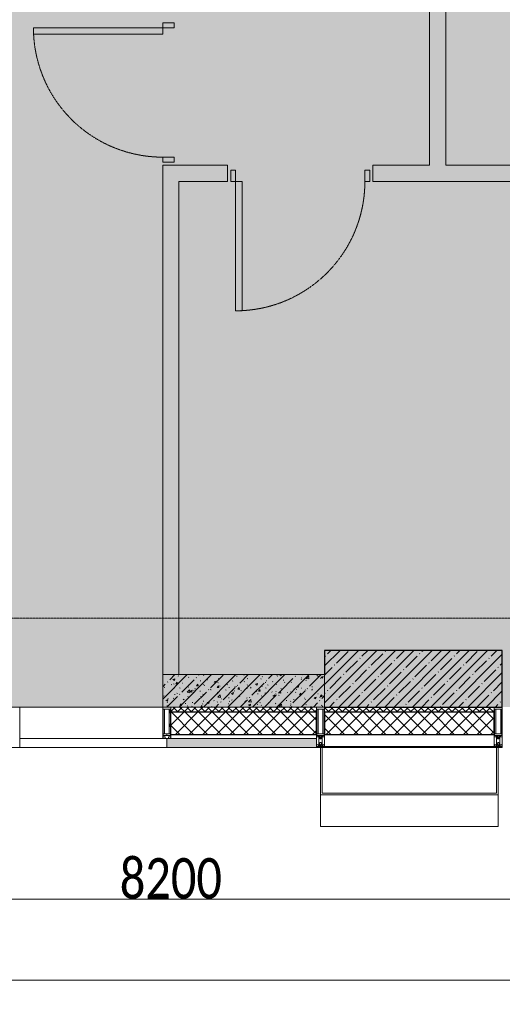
# Model space of a CAD drawing. Header units: millimetres. Extents: x -547442 to 178656, y -69521 to 11064.
# Tile 89 of 256: x -189138 to -186153, y -42115 to -36027. Entities that reach past the tile are written whole.
import ezdxf

# ---------------------------------------------------------------- set-up
doc = ezdxf.new("R2010")
doc.units = ezdxf.units.MM
doc.linetypes.add('-D1-02х01', pattern=[3, 2, -1])
doc.linetypes.add('-D1d1-15x02', pattern=[19, 15, -2, 0, -2])
doc.layers.get('Defpoints').update_dxf_attribs({"color": 31})
for name, color, linetype, lineweight in [('_0', 7, 'Continuous', 13), ('A-ANNO-DIMS', 8, 'Continuous', 5), ('A-COLS', 7, 'Continuous', 5), ('A-DETL-GENF', 7, 'Continuous', 5), ('A-DOOR', 7, 'Continuous', 5), ('A-GLAZ-CURT', 8, 'Continuous', 5), ('A-GLAZ-CWMG', 8, 'Continuous', 5), ('A-WALL', 7, 'Continuous', 5), ('A-WALL-FNSH', 8, 'Continuous', 5), ('I-WALL', 7, 'Continuous', 5), ('S-COLS', 7, 'Continuous', 5), ('S-GRID', 7, 'Continuous', 5)]:
    doc.layers.add(name, color=color, linetype=linetype, lineweight=lineweight)
doc.styles.add('Calibri Light', font='calibril.ttf', dxfattribs={"width": 0.8, "height": 250})
doc.dimstyles.new('2_5', dxfattribs={"dimscale": 304.8, "dimtxt": 294.337106, "dimasz": 0.492126, "dimexe": 0.492126, "dimexo": 0.492126, "dimgap": 0, "dimtad": 1, "dimdec": 0, "dimrnd": 5, "dimdsep": 46, "dimtxsty": 'Calibri Light', "dimblk1": 'OBLIQUE', "dimblk2": 'OBLIQUE', "dimsah": 1, "dimcen": 0.09, "dimdle": 0.492126, "dimazin": 0, "dimtfac": 1, "dimtdec": 4, "dimtix": 1, "dimtmove": 0, "dimatfit": 3, "dimfxl": 1, "dimtvp": 1, "dimtolj": 1, "dimtzin": 0, "dimlwd": 5, "dimlwe": 5, "dimarcsym": 2})
pattern_1 = [(45, (0, 0), (-21.2132, 21.2132), []), (135, (0, 0), (-21.2132, -21.2132), [])]
pattern_2 = [(45, (0, 0), (-42.4264, 42.4264), []), (135, (0, 0), (-42.4264, -42.4264), [])]

# ---------------------------------------------------------------- blocks, each defined once
blk = doc.blocks.new('Rectangular Mullion - R_StandardFrame_50Wx250H-4049022-50_AS_M_L04')
at = {"layer": 'A-GLAZ-CWMG', "lineweight": 9}
for p, q in [((-25, 0), (-25, 250)), ((-25, 250), (25, 250)), ((25, 250), (25, 0)), ((25, 0), (-25, 0))]:
    blk.add_line(p, q, dxfattribs=at)
blk = doc.blocks.new('Rectangular Mullion - 50Wx250H-2623690-50_AS_M_L04')
at = {"layer": 'A-DETL-GENF'}
for p, q in [((-25, 65.2), (-25, 250)), ((-25, 250), (0, 250)), ((25, 250), (0, 250)), ((25, 65.2), (25, 250)), ((-23, 237.3), (0, 237.3)), ((-23, 237.3), (-23, 73.6)), ((-14.9, 84), (-14.9, 237.3)), ((23, 237.3), (0, 237.3)), ((14.9, 84), (14.9, 237.3)), ((23, 237.3), (23, 73.6)), ((-14, 65.2), (-25, 65.2)), ((0, 84), (-23, 84)), ((-0.5, 73.6), (-23, 73.6)), ((-14, 71.3), (-14, 65.2)), ((-10, 71.3), (-14, 71.3)), ((-10, 53), (-10, 71.3)), ((-7, 65.2), (-5.9, 67.3)), ((-7, 65.2), (-7, 54.7)), ((-4.1, 67.3), (-5.9, 67.3)), ((-4.1, 67.3), (-2.9, 65.1)), ((-2.9, 65.1), (-2.9, 54.6)), ((0, 84), (23, 84)), ((0.5, 73.6), (23, 73.6)), ((4.1, 67.3), (2.9, 65.1)), ((2.9, 65.1), (2.9, 54.6)), ((4.1, 67.3), (5.9, 67.3)), ((7, 65.2), (5.9, 67.3)), ((7, 65.2), (7, 54.7)), ((10, 71.3), (14, 71.3)), ((10, 53), (10, 71.3)), ((14, 71.3), (14, 65.2)), ((14, 65.2), (25, 65.2)), ((-23.8, 14.6), (-25, 14.2)), ((-25, 0), (-25, 14.2)), ((-22.3, 17), (-23.8, 17)), ((-23.8, 17), (-23.8, 14.6)), ((-22.5, 10.6), (-23.8, 14.6)), ((-22.5, 10.6), (-23.7, 9.9)), ((-23.7, 1.3), (-23.7, 9.9)), ((-23.7, 1.3), (-11.8, 1.3)), ((-23.2, 10.2), (-22.5, 8)), ((-22.5, 8), (-22.5, 4.5)), ((-21.3, 4.5), (-22.5, 4.5)), ((-22.3, 17), (-22.3, 16)), ((-22.3, 16), (-21.3, 16)), ((-19, 17.6), (-21.3, 16)), ((-21.3, 4.5), (-21.3, 6.5)), ((-21.3, 6.5), (-14.2, 6.5)), ((-18.4, 16.6), (-19, 17.6)), ((-7.4, 16.6), (-18.4, 16.6)), ((-14.2, 6.5), (-14.2, 4.5)), ((-13.2, 4.5), (-14.2, 4.5)), ((-13.2, 4.5), (-12.2, 7.2)), ((-12.7, 7.6), (-11.3, 11.4)), ((-12.7, 7.6), (-11.8, 6.9)), ((-12.2, 9), (-12.2, 14.8)), ((-12.2, 14.8), (0, 14.8)), ((-11.8, 1.3), (-11.8, 6.9)), ((-10.5, 11.2), (-11.3, 11.4)), ((-10.5, 1.5), (-10.5, 11.2)), ((-4.8, 1.5), (-10.5, 1.5)), ((-8.7, 53), (-10, 53)), ((-10, 53), (-10, 17)), ((-10, 17), (-7.5, 17)), ((-8.7, 53), (-7, 54.7)), ((-8.5, 23), (-1.5, 30)), ((-8.5, 18.5), (-8.5, 23)), ((-7.5, 18.5), (-8.5, 18.5)), ((-7.5, 17), (-7.5, 18.5)), ((-7.4, 18), (-7.4, 16.6)), ((-2.6, 18), (-7.4, 18)), ((0, 8), (-4.8, 8)), ((-4.8, 1.5), (-4.8, 8)), ((-1.3, 53), (-2.9, 54.6)), ((-2.6, 18), (-2.6, 16.8)), ((-2.6, 16.8), (0, 16.8)), ((-1.5, 30), (0, 30)), ((0, 53), (-1.3, 53)), ((0, 53), (1.3, 53)), ((1.5, 30), (0, 30)), ((2.6, 16.8), (0, 16.8)), ((0, 14.8), (0, 16.8)), ((0, 14.8), (0, 16.8)), ((12.2, 14.8), (0, 14.8)), ((0, 0), (0, 8)), ((0, 8), (4.8, 8)), ((0, 0), (0, 8)), ((1.3, 53), (2.9, 54.6)), ((8.5, 23), (1.5, 30)), ((2.6, 18), (2.6, 16.8)), ((2.6, 18), (7.4, 18)), ((4.8, 1.5), (4.8, 8)), ((4.8, 1.5), (10.5, 1.5)), ((8.7, 53), (7, 54.7)), ((7.4, 18), (7.4, 16.6)), ((7.4, 16.6), (18.4, 16.6)), ((7.5, 18.5), (8.5, 18.5)), ((7.5, 17), (7.5, 18.5)), ((10, 17), (7.5, 17)), ((8.5, 18.5), (8.5, 23)), ((8.7, 53), (10, 53)), ((10, 53), (10, 17)), ((10.5, 11.2), (11.3, 11.4)), ((10.5, 1.5), (10.5, 11.2)), ((12.7, 7.6), (11.3, 11.4)), ((12.7, 7.6), (11.8, 6.9)), ((11.8, 1.3), (11.8, 6.9)), ((23.7, 1.3), (11.8, 1.3)), ((12.2, 9), (12.2, 14.8)), ((13.2, 4.5), (12.2, 7.2)), ((13.2, 4.5), (14.2, 4.5)), ((21.3, 6.5), (14.2, 6.5)), ((14.2, 6.5), (14.2, 4.5)), ((18.4, 16.6), (19, 17.6)), ((19, 17.6), (21.3, 16)), ((22.3, 16), (21.3, 16)), ((21.3, 4.5), (21.3, 6.5)), ((21.3, 4.5), (22.5, 4.5)), ((22.3, 17), (22.3, 16)), ((22.3, 17), (23.8, 17)), ((22.5, 10.6), (23.8, 14.6)), ((22.5, 10.6), (23.7, 9.9)), ((23.2, 10.2), (22.5, 8)), ((22.5, 8), (22.5, 4.5)), ((23.7, 1.3), (23.7, 9.9)), ((23.8, 17), (23.8, 14.6)), ((23.8, 14.6), (25, 14.2)), ((25, 0), (25, 14.2)), ((-25, 0), (0, 0)), ((25, 0), (0, 0))]:
    blk.add_line(p, q, dxfattribs=at)
for centre, start, end in [((-0.5, 73.1), 360, 90), ((0.5, 73.1), 90, 180)]:
    blk.add_arc(centre, 0.5, start, end, dxfattribs=at)
blk = doc.blocks.new('System Panel - A_PAN_Glass-5028499-50_AS_M_L04')
at = {"layer": 'A-GLAZ-CURT'}
for p, q in [((455, 0), (-455, 0)), ((-455, 0), (-455, -55)), ((455, -55), (455, 0)), ((-441, -55), (455, -55))]:
    blk.add_line(p, q, dxfattribs=at)
blk = doc.blocks.new('Rectangular Mullion - R_StandardFrame_50Wx250H-3805169-50_AS_M_L04')
at = {"layer": 'A-GLAZ-CWMG'}
blk.add_line((3115, -500), (4000, -500), dxfattribs=at)
blk = doc.blocks.new('Rectangular Mullion - 50Wx250H-V29-50_AS_M_L04')
at = {"layer": 'A-DETL-GENF'}
for p, q in [((0, 250), (-25, 250)), ((-25, 250), (-25, 237.3)), ((-25, 65.2), (-25, 250)), ((-25, 250), (0, 250)), ((25, 250), (0, 250)), ((25, 250), (0, 250)), ((25, 237.3), (25, 250)), ((25, 65.2), (25, 250)), ((-23, 237.3), (0, 237.3)), ((-23, 237.3), (0, 237.3)), ((-23, 237.3), (-23, 73.6)), ((0, 237.3), (-14.9, 237.3)), ((-14.9, 237.3), (-14.9, 84)), ((-14.9, 84), (-14.9, 237.3)), ((14.9, 237.3), (0, 237.3)), ((0, 237.3), (23, 237.3)), ((23, 237.3), (0, 237.3)), ((14.9, 84), (14.9, 237.3)), ((14.9, 84), (14.9, 237.3)), ((23, 237.3), (23, 73.6)), ((-25, 73.6), (-25, 65.2)), ((-25, 65.2), (-25, 60.2)), ((-10, 65.2), (-25, 65.2)), ((-25, 65.2), (-25, 60.2)), ((-25, 65.2), (-10, 65.2)), ((-10, 65.2), (-25, 65.2)), ((0, 84), (-23, 84)), ((-23, 84), (-23, 73.6)), ((0, 84), (-23, 84)), ((-23, 73.6), (0, 73.6)), ((0, 73.6), (-23, 73.6)), ((-0.5, 73.6), (-23, 73.6)), ((-14.9, 84), (0, 84)), ((-10, 55), (-10, 65.2)), ((-10, 65.2), (-10, 55)), ((-10, 55), (-10, 65.2)), ((0, 84), (14.9, 84)), ((23, 84), (0, 84)), ((0, 84), (0, 73.6)), ((0, 84), (23, 84)), ((0, 73.6), (0, 84)), ((0, 73.6), (23, 73.6)), ((23, 73.6), (0, 73.6)), ((0.5, 73.6), (23, 73.6)), ((10, 65.2), (10, 55)), ((25, 65.2), (10, 65.2)), ((10, 55), (10, 65.2)), ((10, 65.2), (25, 65.2)), ((10, 65.2), (25, 65.2)), ((10, 55), (10, 65.2)), ((23, 73.6), (23, 84)), ((25, 65.2), (25, 73.6)), ((25, 65.2), (25, 60.2)), ((25, 60.2), (25, 65.2)), ((-10, 55), (-14, 55)), ((-14, 55), (-10, 55)), ((-10, 55), (0, 55)), ((0, 55), (-10, 55)), ((0, 55), (10, 55)), ((0, 55), (10, 55)), ((10, 55), (14, 55)), ((10, 55), (14, 55))]:
    blk.add_line(p, q, dxfattribs=at)
for centre, start, end in [((-14, 69.1), 218.97226, 270), ((-14, 69.1), 218.97226, 270), ((-14, 69.1), 218.97226, 270), ((14, 69.1), 270, 321.02774), ((14, 69.1), 270, 321.02774), ((14, 69.1), 270, 321.02774)]:
    blk.add_arc(centre, 14.1, start, end, dxfattribs=at)
blk = doc.blocks.new('Rectangular Mullion - R_InvisibleFrame_50Wx250H-5026199-50_AS_M_L04')
at = {"layer": 'A-GLAZ-CWMG', "lineweight": 9}
for p, q in [((-25, 73.6), (-25, 237.3)), ((25, 237.3), (25, 73.6))]:
    blk.add_line(p, q, dxfattribs=at)
blk = doc.blocks.new('RST_AR_KMN_R22_B3_FCD_rvt-1-50_AS_M_L04')
at = {"layer": 'A-WALL'}
h = blk.add_hatch(dxfattribs=at)
h.set_pattern_fill('FP_6', color=256, style=0, pattern_type=2)
h.set_pattern_definition(pattern_1)
h.paths.add_polyline_path([(4050, -530), (4950, -530), (4950, -500), (4050, -500.8), (4050, -512.7), (4039.9, -512.7), (4039.9, -530), (4048, -530)])
h = blk.add_hatch(dxfattribs=at)
h.set_pattern_fill('FP_7', color=256, style=0, pattern_type=2)
h.set_pattern_definition(pattern_2)
h.paths.add_polyline_path([(4067.4, -670), (4950, -670), (4950, -530), (4039.9, -530), (4039.9, -666.1), (4048, -666.1), (4048, -670)])
h = blk.add_hatch(dxfattribs=at)
h.set_pattern_fill('FP_6', color=256, style=0, pattern_type=2)
h.set_pattern_definition(pattern_1)
h.paths.add_polyline_path([(6050, -530), (6050, -500), (5000, -500.8), (5000, -530), (5801.3, -530)])
h = blk.add_hatch(dxfattribs=at)
h.set_pattern_fill('FP_7', color=256, style=0, pattern_type=2)
h.set_pattern_definition(pattern_2)
h.paths.add_polyline_path([(5300, -670), (6050, -670), (6050, -530), (5000, -530), (5000, -670), (5250, -670)])
at = {"layer": 'A-WALL', "true_color": 0xeff9fa}
blk.add_hatch(color=7, dxfattribs=at).paths.add_polyline_path([(4255.2, -750), (4950, -750), (4950, -695), (4025, -695), (4025, -750)])
at = {"layer": 'A-COLS', "lineweight": 18}
for p, q in [((4975, -750), (4975, -1042.7)), ((4985, -750), (4975, -750)), ((4985, -1032.6), (4985, -750)), ((6075, -750), (6065, -750)), ((6065, -750), (6065, -1032.6)), ((6075, -1042.7), (6075, -750)), ((6065, -1032.6), (4985, -1032.6)), ((4975, -1042.7), (6075, -1042.7))]:
    blk.add_line(p, q, dxfattribs=at)
at = {"layer": 'A-COLS'}
for p, q in [((4975, -1239.7), (4975, -1042.7)), ((6075, -1042.7), (6075, -1239.7)), ((4975, -1239.7), (6075, -1239.7))]:
    blk.add_line(p, q, dxfattribs=at)
at = {"layer": 'A-WALL', "lineweight": 25}
for p, q in [((4039.9, -530), (4950, -530)), ((4950, -670), (4950, -530)), ((5000, -530), (5000, -670)), ((5000, -530), (6050, -530)), ((6050, -670), (6050, -530)), ((4048, -670), (4950, -670)), ((5000, -670), (6050, -670))]:
    blk.add_line(p, q, dxfattribs=at)
at = {"layer": 'A-WALL'}
for p, q in [((4950, -500), (4050, -500)), ((4950, -530), (4950, -500)), ((6050, -500), (5000, -500)), ((5000, -500), (5000, -530)), ((6050, -530), (6050, -500)), ((4039, -695), (4950, -695)), ((4950, -695), (4950, -670)), ((5000, -670), (5000, -745)), ((6050, -745), (6050, -670)), ((5000, -745), (6050, -745))]:
    blk.add_line(p, q, dxfattribs=at)
at = {"layer": 'A-WALL-FNSH'}
for p, q in [((4025, -695), (4025, -750)), ((4950, -750), (4950, -695)), ((4025, -750), (4950, -750)), ((5000, -745), (5000, -750)), ((5000, -750), (6050, -750)), ((6050, -750), (6050, -745))]:
    blk.add_line(p, q, dxfattribs=at)
at = {"layer": 'A-GLAZ-CURT', "lineweight": 5, "rotation": 180}
blk.add_blockref('System Panel - A_PAN_Glass-5028499-50_AS_M_L04', (3570, -750), dxfattribs=at)
at = {"layer": 'A-GLAZ-CWMG', "lineweight": 5, "extrusion": (0, 0, -1)}
for name, p in [('Rectangular Mullion - R_StandardFrame_50Wx250H-4049022-50_AS_M_L04', (-3090, -750)), ('Rectangular Mullion - 50Wx250H-V29-50_AS_M_L04', (-4025, -750)), ('Rectangular Mullion - R_InvisibleFrame_50Wx250H-5026199-50_AS_M_L04', (-4025, -750)), ('Rectangular Mullion - 50Wx250H-2623690-50_AS_M_L04', (-4975, -750)), ('Rectangular Mullion - R_StandardFrame_50Wx250H-4049022-50_AS_M_L04', (-4975, -750)), ('Rectangular Mullion - 50Wx250H-2623690-50_AS_M_L04', (-6075, -750)), ('Rectangular Mullion - R_StandardFrame_50Wx250H-4049022-50_AS_M_L04', (-6075, -750))]:
    blk.add_blockref(name, p, dxfattribs=at)
at = {"layer": 'A-GLAZ-CWMG', "lineweight": 5}
blk.add_blockref('Rectangular Mullion - R_StandardFrame_50Wx250H-3805169-50_AS_M_L04', (0, 0), dxfattribs=at)
blk = doc.blocks.new('A_DOR_Door - INT_3_Single_900Wx2100H-4554850-50_AS_M_L04')
at = {"layer": 'A-DOOR'}
for p, q in [((-430, 20), (-400, 20)), ((-430, -50), (-430, 20)), ((-400, 20), (-400, -50)), ((400, -50), (400, 20)), ((400, 20), (430, 20)), ((430, 20), (430, -50)), ((-400, -50), (-430, -50)), ((-400, -50), (-400, -850)), ((-360, -50), (-400, -50)), ((-400, -50), (-400, -850)), ((-360, -850), (-360, -50)), ((430, -50), (400, -50)), ((-400, -850), (-360, -850))]:
    blk.add_line(p, q, dxfattribs=at)
at = {"layer": 'A-DOOR', "linetype": '-D1-02х01'}
blk.add_arc((-400, -50), 800, 270, 0, dxfattribs=at)
blk = doc.blocks.new('_Oblique')
at = {"color": 0, "linetype": 'ByBlock', "lineweight": -2}
blk.add_line((-0.5, -0.5), (0.5, 0.5), dxfattribs=at)
blk = doc.blocks.new('*D12008')
at = {"layer": 'A-ANNO-DIMS', "color": 0, "lineweight": 5, "transparency": 16777216}
for p, q in [((-192452.9, -41464.9), (-183952.9, -41464.9)), ((-192302.9, -41533.1), (-192302.9, -41614.9)), ((-184102.9, -41533.1), (-184102.9, -41614.9))]:
    blk.add_line(p, q, dxfattribs=at)
at = {"layer": 'Defpoints', "color": 0, "transparency": 16777216}
for p in [(-192302.9, -41383.1), (-184102.9, -41383.1), (-184102.9, -41464.9)]:
    blk.add_point(p, dxfattribs=at)
at = {"layer": 'A-ANNO-DIMS', "color": 0, "lineweight": 5, "transparency": 16777216, "xscale": 150, "yscale": 150, "zscale": 150, "rotation": 180}
blk.add_blockref('_Oblique', (-192302.9, -41464.9), dxfattribs=at)
at = {"layer": 'A-ANNO-DIMS', "color": 0, "lineweight": 5, "transparency": 16777216, "xscale": 150, "yscale": 150, "zscale": 150}
blk.add_blockref('_Oblique', (-184102.9, -41464.9), dxfattribs=at)
at = {"layer": 'A-ANNO-DIMS', "color": 0, "transparency": 16777216, "insert": (-188202.9, -41337.2), "char_height": 250, "width": 799.053, "attachment_point": 5, "style": 'Calibri Light'}
blk.add_mtext('\\A1;8200', dxfattribs=at)
blk = doc.blocks.new('*D12013')
at = {"layer": 'A-ANNO-DIMS', "color": 0, "lineweight": 5, "transparency": 16777216}
for p, q in [((-192302.9, -41533.1), (-192302.9, -42114.9)), ((-155302.9, -41533.1), (-155302.9, -42114.9)), ((-192452.9, -41964.9), (-155152.9, -41964.9))]:
    blk.add_line(p, q, dxfattribs=at)
at = {"layer": 'Defpoints', "color": 0, "transparency": 16777216}
for p in [(-192302.9, -41383.1), (-155302.9, -41383.1), (-155302.9, -41964.9)]:
    blk.add_point(p, dxfattribs=at)
at = {"layer": 'A-ANNO-DIMS', "color": 0, "lineweight": 5, "transparency": 16777216, "xscale": 150, "yscale": 150, "zscale": 150, "rotation": 180}
blk.add_blockref('_Oblique', (-192302.9, -41964.9), dxfattribs=at)
at = {"layer": 'A-ANNO-DIMS', "color": 0, "lineweight": 5, "transparency": 16777216, "xscale": 150, "yscale": 150, "zscale": 150}
blk.add_blockref('_Oblique', (-155302.9, -41964.9), dxfattribs=at)
at = {"layer": 'A-ANNO-DIMS', "color": 0, "transparency": 16777216, "insert": (-173802.9, -41837.2), "char_height": 250, "width": 978.55, "attachment_point": 5, "style": 'Calibri Light'}
blk.add_mtext('\\A1;37000', dxfattribs=at)

msp = doc.modelspace()

# ---------------------------------------------------------------- hatches: boundary and pattern name
at = {"layer": '_0', "transparency": 33554534}
h = msp.add_hatch(color=252, dxfattribs=at)
h.dxf.hatch_style = 1
h.paths.add_polyline_path([(-186002.9, -33026.5), (-186002.9, -29776.5), (-183952.9, -29776.5), (-183952.9, -25726.5), (-179002.9, -25726.5), (-179002.9, -27226.5), (-177452.9, -27226.5), (-177452.9, -20826.5), (-185852.9, -20826.5), (-185852.9, -19026.5), (-187502.9, -19026.5), (-187502.9, -17026.5), (-182952.9, -17026.5), (-182952.9, -18726.5), (-163952.9, -18726.5), (-163952.9, -17026.5), (-160672.9, -17026.5), (-160672.9, -19026.5), (-161752.9, -19026.5), (-161752.9, -20826.5), (-169752.9, -20826.5), (-169752.9, -29776.5), (-161802.9, -29776.5), (-161802.9, -30176.5), (-161302.9, -30176.5), (-161302.9, -33026.5), (-163452.9, -33026.5), (-163452.9, -31876.5), (-183852.9, -31876.5), (-183852.9, -33026.5)], flags=16)
h.paths.add_polyline_path([(-192753.7, -10325.7), (-154802.1, -10325.7), (-154802.1, -40277.3), (-192753.7, -40277.3)])
at = {"layer": 'I-WALL'}
h = msp.add_hatch(dxfattribs=at)
h.set_pattern_fill('FP_43', color=256, style=0, pattern_type=2)
h.set_pattern_definition([(45, (-192252.93, -39776.5), (-75.4342, 75.4342), [106.68, -17.78, 3.556, -17.78]), (45, (-192252.93, -39701.11), (-75.4342, 75.4342), []), (50, (-192252.93, -39776.5), (127.5292, -11.1576), [13.335, -146.685]), (355, (-192252.93, -39776.5), (-24.6697, 133.74), [10.668, -117.348]), (100.451, (-192242.31, -39777.43), (102.8597, 122.5818), [11.333, -124.663]), (46.184, (-192252.93, -39740.94), (189.755, -29.4304), [20.002, -220.027]), (96.636, (-192237.12, -39743.4), (166.182, 173.1996), [17, -186.995]), (351.184, (-192252.93, -39740.94), (166.184, 173.1976), [16.002, -176.022]), (21, (-192235.15, -39749.83), (106.1303, -71.586), [13.335, -146.685]), (326, (-192235.15, -39749.83), (43.262, 128.9318), [10.668, -117.348]), (71.451, (-192226.31, -39755.8), (149.392, 57.345), [11.333, -124.663]), (37.5, (-192252.935, -39776.5), (2.16223, 59.18836), [3.353, -112.573, 3.353, -115.773, -117.792]), (37.5, (-192252.935, -39776.5), (2.16223, 59.18836), [-235.052, 3.353, -114.44]), (7.5, (-192252.935, -39776.5), (46.77386, 70.12615), [3.353, -64.567, 3.353, -109.906, -44.894]), (7.5, (-192252.935, -39776.5), (46.77386, 70.12615), [-181.178, 3.353, -41.542]), (327.5, (-192292.584, -39776.5), (94.91367, -4.0101), [3.353, -41.097, 3.353, -135.331, -184.023]), (327.5, (-192292.584, -39776.5), (94.91367, -4.0101), [-183.134, 3.353, -180.67]), (317.5, (-192310.36, -39776.5), (103.6906, 17.7988), [3.353, -54.432, 3.353, -88.748, -130.683]), (317.5, (-192310.36, -39776.5), (103.6906, 17.7988), [-149.885, 3.353, -127.33])])
h.paths.add_polyline_path([(-187622.2, -40276.5), (-187252.9, -40276.5), (-187252.9, -40076.5), (-188252.9, -40076.5), (-188252.9, -40276.5), (-187997.8, -40276.5)])
at = {"layer": 'S-COLS'}
h = msp.add_hatch(dxfattribs=at)
h.set_pattern_fill('FP_1', color=256, style=0, pattern_type=2)
h.set_pattern_definition([(45, (-192252.935, -39776.5), (-57.0246, 57.0246), []), (45, (-192195.91, -39776.5), (-57.0246, 57.0246), [100.806, -20.161, 3.353, -16.808])])
h.paths.add_polyline_path([(-187252.9, -40276.5), (-186152.9, -40276.5), (-186152.9, -39926.5), (-187252.9, -39926.5), (-187252.9, -40262.5)])

# ---------------------------------------------------------------- linework, layer by layer
at = {"layer": 'A-WALL', "lineweight": 9}
for p, q in [((-187252.9, -40076.5), (-188252.9, -40076.5)), ((-188252.9, -40076.5), (-188252.9, -40276.5)), ((-188202.9, -40276.5), (-187252.9, -40276.5))]:
    msp.add_line(p, q, dxfattribs=at)
at = {"layer": 'A-WALL'}
msp.add_line((-187252.9, -40276.5), (-187252.9, -40076.5), dxfattribs=at)
at = {"layer": 'I-WALL'}
for p, q in [((-186602.9, -36926.5), (-186602.9, -35826.5)), ((-186502.9, -35826.5), (-186502.9, -36926.5)), ((-188252.9, -36926.5), (-187852.9, -36926.5)), ((-188252.9, -40076.5), (-188252.9, -36926.5)), ((-187852.9, -36926.5), (-187852.9, -37026.5)), ((-186952.9, -36926.5), (-186602.9, -36926.5)), ((-186952.9, -37026.5), (-186952.9, -36926.5)), ((-186502.9, -36926.5), (-185602.9, -36926.5)), ((-187852.9, -37026.5), (-188152.9, -37026.5)), ((-188152.9, -37026.5), (-188152.9, -40076.5)), ((-184202.9, -37026.5), (-186952.9, -37026.5)), ((-189137.9, -40276.5), (-188252.9, -40276.5)), ((-188252.9, -40277.3), (-189137.9, -40277.3))]:
    msp.add_line(p, q, dxfattribs=at)
at = {"layer": 'S-COLS', "lineweight": 25}
for p, q in [((-186152.9, -39926.5), (-187252.9, -39926.5)), ((-187252.9, -39926.5), (-187252.9, -40076.5)), ((-186152.9, -40276.5), (-186152.9, -39926.5)), ((-187252.9, -40276.5), (-186152.9, -40276.5))]:
    msp.add_line(p, q, dxfattribs=at)
at = {"layer": 'S-COLS'}
msp.add_line((-187252.9, -40076.5), (-187252.9, -40276.5), dxfattribs=at)
at = {"layer": 'S-GRID', "linetype": '-D1d1-15x02'}
msp.add_line((-195323.9, -39726.5), (-153344.6, -39726.5), dxfattribs=at)

# ---------------------------------------------------------------- block references
at = {"lineweight": 5}
msp.add_blockref('RST_AR_KMN_R22_B3_FCD_rvt-1-50_AS_M_L04', (-192252.9, -39776.5), dxfattribs=at)
at = {"layer": 'A-DOOR', "color": 8, "true_color": 0x7f7f7f, "rotation": 270}
msp.add_blockref('A_DOR_Door - INT_3_Single_900Wx2100H-4554850-50_AS_M_L04', (-188202.9, -36476.5), dxfattribs=at)
at = {"layer": 'A-DOOR', "color": 8, "true_color": 0x7f7f7f}
msp.add_blockref('A_DOR_Door - INT_3_Single_900Wx2100H-4554850-50_AS_M_L04', (-187402.9, -36976.5), dxfattribs=at)

# ---------------------------------------------------------------- dimensions: what is measured, and where the dimension line sits
at = {"layer": 'A-ANNO-DIMS'}
for base, p2, override, picture, middle in [((-184102.9, -41464.9), (-184102.9, -41383.1), {"dimpost": '<>', "dimfxl": 8200}, '*D12008', (-188202.9, -41337.2)), ((-155302.9, -41964.9), (-155302.9, -41383.1), {"dimpost": '<>', "dimfxl": 37000}, '*D12013', (-173802.9, -41837.2))]:
    dim = msp.add_linear_dim(base=base, p1=(-192302.9, -41383.1), p2=p2, dimstyle='2_5', override=override, dxfattribs=at)
    dim.commit()
    dim.dimension.update_dxf_attribs({"geometry": picture, "text_midpoint": middle})

doc.saveas('drawing.dxf')
